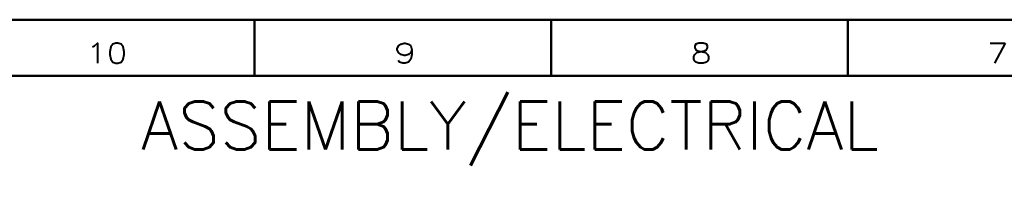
# Model space of a CAD drawing. Header units: millimetres. Extents: x 0 to 1189, y 0 to 841.
# Tile 62 of 84: x 464 to 710, y 802 to 841. Entities that reach past the tile are written whole.
import ezdxf

# ---------------------------------------------------------------- set-up
doc = ezdxf.new("R2010")
doc.units = ezdxf.units.MM
doc.layers.add('1', color=7, linetype='Continuous')
doc.styles.add('pwfont', font='simplex.shx')

msp = doc.modelspace()

# ---------------------------------------------------------------- linework, layer by layer
at = {"layer": '1', "color": 7, "linetype": 'Continuous', "lineweight": 50}
for p, q in [((0, 841), (1189, 841)), ((523, 827), (523, 841)), ((597, 827), (597, 841)), ((671, 827), (671, 841)), ((14, 827), (1175, 827))]:
    msp.add_line(p, q, dxfattribs=at)

# ---------------------------------------------------------------- texts
at = {"layer": '1', "color": 3, "linetype": 'Continuous', "lineweight": 13, "char_height": 5, "attachment_point": 7, "line_spacing_factor": 0.903614, "style": 'pwfont'}
for s, insert in [('\\W1.1883;10', (481, 830.18)), ('\\W1.3125;9', (557.75, 830.18)), ('\\W1.2353;8', (631.75, 830.18)), ('\\W1.2353;7', (705.75, 830.18))]:
    msp.add_mtext(s, dxfattribs=dict(at, insert=insert))
at = {"layer": '1', "color": 1, "linetype": 'Continuous', "lineweight": 13, "insert": (494.64, 804.66), "char_height": 12, "attachment_point": 7, "line_spacing_factor": 0.903614, "style": 'pwfont'}
msp.add_mtext('\\W1.0056;ASSEMBLY/ELECTRICAL', dxfattribs=at)

doc.saveas('drawing.dxf')
